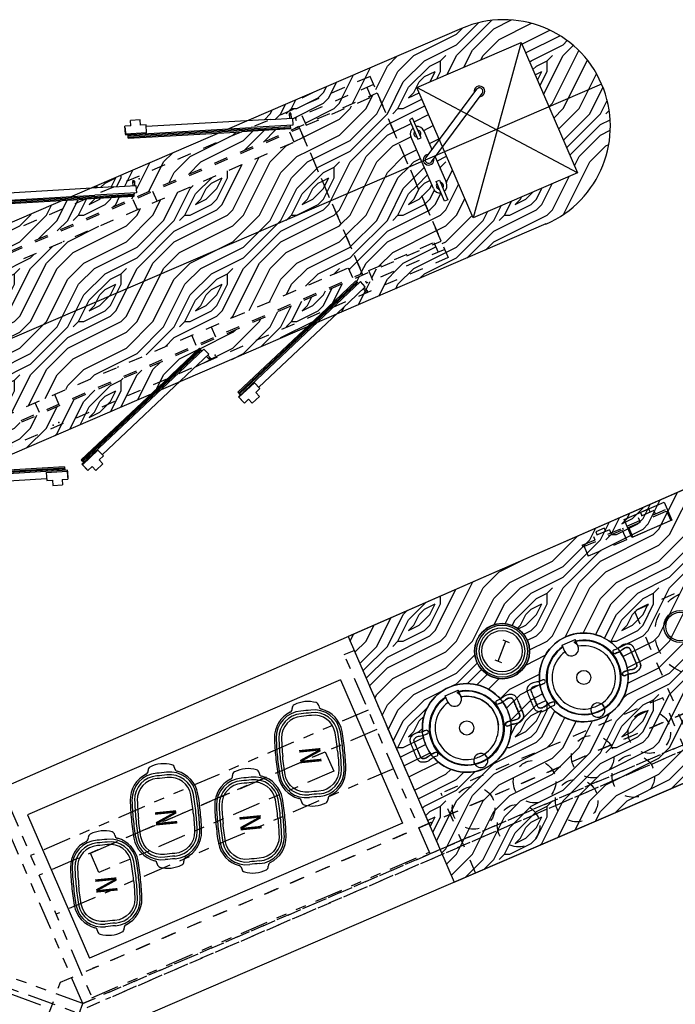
# Model space of a CAD drawing. Header units: inches. Extents: x -119 to 3951, y 0 to 4293.
# Tile 47 of 68: x 1090 to 1182, y 3265 to 3403. Entities that reach past the tile are written whole.
import ezdxf

# ---------------------------------------------------------------- set-up
doc = ezdxf.new("R2010")
doc.units = ezdxf.units.IN
doc.header["$LTSCALE"] = 48
doc.header["$MEASUREMENT"] = 0
doc.linetypes.add('A1-DASH', pattern=[0.2383, 0.0833, -0.031, 0.031, -0.031, 0.031, -0.031])
doc.linetypes.add('S-DASH', pattern=[0.082, 0.041, -0.041])
for name, color, linetype in [('200', 2, 'CONTINUOUS'), ('FS-BKD', 8, 'CONTINUOUS'), ('FS-DSH01', 1, 'S-DASH'), ('FS-DSHA1', 4, 'A1-DASH'), ('FS-EQCTR', 4, 'CONTINUOUS'), ('FS-EQPMT', 2, 'CONTINUOUS'), ('FS-POCHE', 8, 'CONTINUOUS')]:
    doc.layers.add(name, color=color, linetype=linetype)
doc.styles.add('PANS', font='MONOSIMP.SHX', dxfattribs={"height": 3})
pattern_1 = [(0, (3, 0.75), (15, 15), [0.75, -14.25]), (90, (9, 6), (-15, 15), [1.5, -13.5]), (45, (6, 4.5), (2e-15, 15), [1.0605, -3.1815, 1.0605, -2.121, 7.425, -6.364703]), (45, (2.25, 0), (2e-15, 15), [1.06065, -2.1213, 1.06065, -16.970603]), (45, (7.5, 1.5), (2e-15, 15), [1.06065, -20.152553]), (45, (9, 0.75), (2e-15, 15), [1.06065, -20.152553]), (45, (6.75, 2.25), (2e-15, 15), [1.06065, -20.152553]), (45, (6, 3), (2e-15, 15), [2.1213, -19.091903]), (45, (9.75, 14.25), (2e-15, 15), [2.1213, -19.091903]), (45, (4.5, 3.75), (2e-15, 15), [4.2426, -16.970603]), (45, (3.75, 4.5), (2e-15, 15), [4.2426, -16.970603]), (45, (13.5, 9), (2e-15, 15), [4.2426, -16.970603]), (45, (3, 6), (2e-15, 15), [3.18198, -18.031223]), (45, (0, 8.25), (2e-15, 15), [3.18198, -18.031223]), (45, (1.5, 6.75), (2e-15, 15), [3.18198, -18.031223]), (45, (11.25, 11.25), (2e-15, 15), [5.3033, -15.9099]), (45, (9.75, 12), (2e-15, 15), [5.3033, -15.9099]), (45, (11.25, 8.25), (2e-15, 15), [7.42462, -13.78858]), (26.56505, (4.5, 2.25), (15, 6e-09), [1.67705, -31.86397]), (26.56505, (7.5, 6.75), (15, 6e-09), [1.67705, -31.86397]), (26.56505, (6.75, 5.25), (15, 6e-09), [1.67705, -31.86397]), (26.56505, (3.75, 0.75), (15, 6e-09), [3.3541, -30.18692]), (26.56505, (6.75, 7.5), (15, 6e-09), [5.03115, -28.509867]), (26.56505, (5.25, 8.25), (15, 6e-09), [6.708204, -26.832816]), (26.56505, (3.75, 9), (15, 6e-09), [6.708204, -26.832816]), (26.56505, (1.5, 13.5), (15, 6e-09), [6.708204, -26.832816]), (26.56505, (1.5, 12), (15, 6e-09), [8.385255, -25.155765]), (26.56505, (2.25, 10.5), (15, 6e-09), [8.385255, -25.155765]), (63.43495, (7.5, 4.5), (8e-10, 15), [1.67705, -31.86397]), (63.43495, (5.25, 3), (8e-10, 15), [1.67705, -31.86397]), (63.43495, (3, 0.75), (8e-10, 15), [3.3541, -30.18692]), (63.43495, (7.5, 3), (8e-10, 15), [3.3541, -30.18692]), (63.43495, (1.5, 0), (8e-10, 15), [5.03115, -28.509867]), (63.43495, (0, 0), (8e-10, 15), [6.708204, -26.832816]), (63.43495, (13.5, 0.75), (8e-10, 15), [6.708204, -26.832816]), (63.43495, (8.25, 2.25), (8e-10, 15), [6.708204, -26.832816]), (63.43495, (11.25, 0.75), (8e-10, 15), [8.385255, -25.155765]), (63.43495, (9.75, 1.5), (8e-10, 15), [8.385255, -25.155765])]

# ---------------------------------------------------------------- blocks, each defined once
blk = doc.blocks.new('GTD094P')
at = {"layer": '200'}
for p, q in [((-0.79, 1.98), (-7.24, -0.38)), ((-6.75, -0.38), (-0.73, 1.82)), ((-6.28, -0.38), (-0.67, 1.67)), ((-0.26, 1.63), (-5.78, -0.38)), ((-0.61, 1.51), (-0.79, 1.98)), ((0.08, 0.69), (-0.26, 1.63)), ((-2.86, -0.38), (0.08, 0.69)), ((-0.12, -0.04), (-0.33, 0.54)), ((0.12, 0.04), (-0.1, 0.63)), ((-22.46, -6.45), (-5.78, -0.38)), ((-22.28, -5.85), (-7.24, -0.38)), ((-22.22, -6.01), (-6.75, -0.38)), ((-22.17, -6.16), (-6.28, -0.38)), ((-2.86, -0.38), (-19.3, -6.36)), ((-19.6, -5.54), (-22.42, -6.56)), ((-19.6, -5.54), (-19.22, -6.59)), ((-22.12, -7.39), (-22.46, -6.45)), ((-22.42, -6.56), (-22.03, -7.62)), ((-22.28, -5.85), (-22.11, -6.32)), ((-19.22, -6.59), (-19.98, -6.87)), ((-19.98, -6.87), (-19.72, -7.58)), ((-21.27, -7.34), (-22.03, -7.62)), ((-21.27, -7.34), (-21.01, -8.05)), ((-19.72, -7.58), (-21.01, -8.05))]:
    blk.add_line(p, q, dxfattribs=at)
blk.add_circle((0, 0), 0.125, dxfattribs=at)
blk.add_circle((0, 0), 0.125, dxfattribs=at)
blk.add_circle((0, 0), 0.125, dxfattribs=at)
blk = doc.blocks.new('f-3313')
at = {"layer": 'FS-EQPMT'}
for p, q in [((-6.25, -0.25), (-6.25, 0.25)), ((-6.25, 0.25), (-3.25, 0.25)), ((-4, 1), (4, 1)), ((-3.25, 0.25), (-3.25, -0.25)), ((6.43, -10.14), (0.43, 0.25)), ((6.25, 0.25), (3.25, 0.25)), ((3.25, 0.25), (3.25, -0.25)), ((6.25, -0.25), (6.25, 0.25)), ((-3.25, -0.25), (-6.25, -0.25)), ((0, -1), (-4, -1)), ((-0.43, -0.25), (5.57, -10.64)), ((4, -1), (1.15, -1)), ((3.25, -0.25), (6.25, -0.25))]:
    blk.add_line(p, q, dxfattribs=at)
for centre, radius, start, end in [((-4, 0), 1, 90, 165.5225), ((-4, 0), 0.5, 30, 150), ((0, 0), 0.75, 341.8103, 258.1897), ((0, 0), 0.5, 30, 210), ((4, 0), 0.5, 30, 150), ((4, 0), 1, 14.4775, 90), ((-4, 0), 1, 194.4775, 270), ((-4, 0), 0.5, 210, 330), ((4, 0), 0.5, 210, 330), ((4, 0), 1, 270, 345.5225), ((6, -10.39), 0.75, 161.8103, 78.1897), ((6, -10.39), 0.5, 210, 30)]:
    blk.add_arc(centre, radius, start, end, dxfattribs=at)
blk = doc.blocks.new('sk-1620')
at = {"layer": 'FS-EQCTR'}
for p, q in [((-8, -20), (8, 0)), ((-8, 0), (8, -20)), ((-8, -20), (-8, 0)), ((-8, 0), (8, 0)), ((8, 0), (8, -20)), ((8, -20), (-8, -20))]:
    blk.add_line(p, q, dxfattribs=at)
blk = doc.blocks.new('pan-ip')
at = {"layer": 'FS-BKD'}
for radius in [3.25, 2.88]:
    blk.add_circle((0, 0), radius, dxfattribs=at)
at = {"layer": 'FS-EQPMT'}
for p, q in [((-0.5, 1.5), (0.5, 1.5)), ((0, 1.5), (0, -1.5)), ((-0.5, -1.5), (0.5, -1.5))]:
    blk.add_line(p, q, dxfattribs=at)
for radius in [3.88, 3.62]:
    blk.add_circle((0, 0), radius, dxfattribs=at)
blk = doc.blocks.new('BC3000HLET')
at = {"layer": 'FS-BKD'}
for start, end in [(12.9323, 169.7226), (190.2774, 347.0677)]:
    blk.add_arc((0, 0), 4.46, start, end, dxfattribs=at)
at = {"layer": 'FS-EQPMT'}
for p, q in [((4.4, 1), (5.37, 1)), ((5.37, 1), (5.37, -1)), ((4.4, -1), (5.37, -1))]:
    blk.add_line(p, q, dxfattribs=at)
blk.add_circle((0, 0), 1, dxfattribs=at)
for centre, radius, start, end in [((0, 0), 6.25, 108.2388, 250.9003), ((0, 0), 6.25, 76.8278, 103.1722), ((0, 0), 6.25, 287.3835, 71.7612), ((0, 0), 5.25, 10.9608, 349.0392), ((0, 0), 5.18, 11.1204, 348.8796), ((-1.7, 5.44), 0.268, 178.1849, 358.1849), ((1.7, 5.44), 0.268, 181.8151, 1.8151), ((-5, 0), 1, 260.7692, 99.2308), ((4.4, 0), 1, 89.8649, 270.1351), ((-1.78, -5.44), 0.268, 1.8151, 181.8151), ((1.61, -5.44), 0.268, 358.1849, 178.1849), ((0, 0), 6.25, 255.9937, 282.3414)]:
    blk.add_arc(centre, radius, start, end, dxfattribs=at)
for points, knots in [([(-1.96, 5.45), (-1.96, 5.69), (-1.95, 5.92), (-1.98, 6.02), (-2.01, 6.23), (-2.09, 6.58), (-2.12, 6.71), (-2.14, 6.92), (-2.14, 7), (-2.13, 7.15), (-2.12, 7.22), (-2.09, 7.37), (-2.06, 7.44), (-2.01, 7.58), (-1.97, 7.65), (-1.89, 7.79), (-1.84, 7.85), (-1.74, 7.94), (-1.7, 7.97), (-1.62, 8.02), (-1.58, 8.04), (-1.45, 8.09), (-1.37, 8.1), (-1.22, 8.12), (-1.16, 8.12), (-0.95, 8.13), (-0.83, 8.13), (-0.47, 8.13), (-0.23, 8.13), (0, 8.13)], [0, 0, 0, 0, 0.503665, 0.503665, 1.007331, 1.007331, 1.259163, 1.259163, 1.38508, 1.38508, 1.510996, 1.510996, 1.636912, 1.636912, 1.762829, 1.762829, 1.888745, 1.888745, 1.951703, 1.951703, 2.014661, 2.014661, 2.140578, 2.140578, 2.266494, 2.266494, 2.518327, 2.518327, 3.021992, 3.021992, 3.021992, 3.021992]), ([(-1.43, 5.44), (-1.42, 5.68), (-1.41, 5.93), (-1.44, 5.96), (-1.45, 6.08), (-1.49, 6.34), (-1.52, 6.46), (-1.57, 6.7), (-1.59, 6.81), (-1.61, 7), (-1.6, 7.08), (-1.56, 7.26), (-1.52, 7.37), (-1.45, 7.47), (-1.43, 7.5), (-1.39, 7.54), (-1.37, 7.55), (-1.32, 7.57), (-1.28, 7.57), (-1.19, 7.59), (-1.13, 7.59), (-0.95, 7.59), (-0.83, 7.6), (-0.47, 7.6), (-0.24, 7.6), (0, 7.59)], [0, 0, 0, 0, 0.503665, 0.503665, 0.755498, 0.755498, 1.007331, 1.007331, 1.259163, 1.259163, 1.510996, 1.510996, 1.762829, 1.762829, 1.888745, 1.888745, 2.014661, 2.014661, 2.140578, 2.140578, 2.266494, 2.266494, 2.518327, 2.518327, 3.021992, 3.021992, 3.021992, 3.021992]), ([(1.96, 5.45), (1.96, 5.69), (1.95, 5.92), (1.98, 6.02), (2.01, 6.23), (2.09, 6.58), (2.12, 6.71), (2.14, 6.92), (2.14, 7), (2.13, 7.15), (2.12, 7.22), (2.09, 7.37), (2.06, 7.44), (2.01, 7.58), (1.97, 7.65), (1.89, 7.79), (1.84, 7.85), (1.74, 7.94), (1.7, 7.97), (1.62, 8.02), (1.58, 8.04), (1.45, 8.09), (1.37, 8.1), (1.22, 8.12), (1.16, 8.12), (0.95, 8.13), (0.83, 8.13), (0.47, 8.13), (0.23, 8.13), (0, 8.13)], [0, 0, 0, 0, 0.503665, 0.503665, 1.007331, 1.007331, 1.259163, 1.259163, 1.38508, 1.38508, 1.510996, 1.510996, 1.636912, 1.636912, 1.762829, 1.762829, 1.888745, 1.888745, 1.951703, 1.951703, 2.014661, 2.014661, 2.140578, 2.140578, 2.266494, 2.266494, 2.518327, 2.518327, 3.021992, 3.021992, 3.021992, 3.021992]), ([(1.43, 5.44), (1.42, 5.68), (1.41, 5.93), (1.44, 5.96), (1.45, 6.08), (1.49, 6.34), (1.52, 6.46), (1.57, 6.7), (1.59, 6.81), (1.61, 7), (1.6, 7.08), (1.56, 7.26), (1.52, 7.37), (1.45, 7.47), (1.43, 7.5), (1.39, 7.54), (1.37, 7.55), (1.32, 7.57), (1.28, 7.57), (1.19, 7.59), (1.13, 7.59), (0.95, 7.59), (0.83, 7.6), (0.47, 7.6), (0.24, 7.6), (0, 7.59)], [0, 0, 0, 0, 0.503665, 0.503665, 0.755498, 0.755498, 1.007331, 1.007331, 1.259163, 1.259163, 1.510996, 1.510996, 1.762829, 1.762829, 1.888745, 1.888745, 2.014661, 2.014661, 2.140578, 2.140578, 2.266494, 2.266494, 2.518327, 2.518327, 3.021992, 3.021992, 3.021992, 3.021992]), ([(-2.05, -5.45), (-2.04, -5.69), (-2.04, -5.92), (-2.07, -5.99), (-2.1, -6.21), (-2.18, -6.56), (-2.21, -6.69), (-2.23, -6.9), (-2.23, -6.98), (-2.22, -7.13), (-2.21, -7.2), (-2.18, -7.34), (-2.15, -7.42), (-2.1, -7.55), (-2.06, -7.62), (-1.98, -7.76), (-1.92, -7.83), (-1.83, -7.92), (-1.79, -7.95), (-1.71, -8), (-1.67, -8.02), (-1.54, -8.07), (-1.46, -8.08), (-1.31, -8.1), (-1.24, -8.1), (-1.04, -8.11), (-0.92, -8.11), (-0.56, -8.11), (-0.32, -8.11), (-0.08, -8.1)], [0, 0, 0, 0, 0.503665, 0.503665, 1.007331, 1.007331, 1.259163, 1.259163, 1.38508, 1.38508, 1.510996, 1.510996, 1.636912, 1.636912, 1.762829, 1.762829, 1.888745, 1.888745, 1.951703, 1.951703, 2.014661, 2.014661, 2.140578, 2.140578, 2.266494, 2.266494, 2.518327, 2.518327, 3.021992, 3.021992, 3.021992, 3.021992]), ([(-1.52, -5.44), (-1.51, -5.68), (-1.5, -5.93), (-1.53, -5.93), (-1.54, -6.06), (-1.58, -6.31), (-1.61, -6.44), (-1.66, -6.68), (-1.68, -6.78), (-1.7, -6.97), (-1.69, -7.06), (-1.65, -7.24), (-1.61, -7.34), (-1.54, -7.44), (-1.52, -7.48), (-1.48, -7.51), (-1.46, -7.52), (-1.41, -7.54), (-1.37, -7.55), (-1.28, -7.56), (-1.22, -7.57), (-1.04, -7.57), (-0.92, -7.57), (-0.56, -7.58), (-0.33, -7.57), (-0.09, -7.57)], [0, 0, 0, 0, 0.503665, 0.503665, 0.755498, 0.755498, 1.007331, 1.007331, 1.259163, 1.259163, 1.510996, 1.510996, 1.762829, 1.762829, 1.888745, 1.888745, 2.014661, 2.014661, 2.140578, 2.140578, 2.266494, 2.266494, 2.518327, 2.518327, 3.021992, 3.021992, 3.021992, 3.021992]), ([(1.87, -5.45), (1.87, -5.69), (1.86, -5.92), (1.89, -5.99), (1.92, -6.21), (2, -6.56), (2.03, -6.69), (2.05, -6.9), (2.05, -6.98), (2.04, -7.13), (2.03, -7.2), (2, -7.34), (1.97, -7.42), (1.92, -7.55), (1.89, -7.62), (1.8, -7.76), (1.75, -7.83), (1.65, -7.92), (1.61, -7.95), (1.53, -8), (1.49, -8.02), (1.36, -8.07), (1.28, -8.08), (1.13, -8.1), (1.07, -8.1), (0.86, -8.11), (0.75, -8.11), (0.38, -8.11), (0.14, -8.11), (-0.09, -8.1)], [0, 0, 0, 0, 0.503665, 0.503665, 1.007331, 1.007331, 1.259163, 1.259163, 1.38508, 1.38508, 1.510996, 1.510996, 1.636912, 1.636912, 1.762829, 1.762829, 1.888745, 1.888745, 1.951703, 1.951703, 2.014661, 2.014661, 2.140578, 2.140578, 2.266494, 2.266494, 2.518327, 2.518327, 3.021992, 3.021992, 3.021992, 3.021992]), ([(1.34, -5.44), (1.33, -5.68), (1.32, -5.93), (1.35, -5.93), (1.36, -6.06), (1.4, -6.31), (1.43, -6.44), (1.48, -6.68), (1.51, -6.78), (1.52, -6.97), (1.52, -7.06), (1.47, -7.24), (1.43, -7.34), (1.37, -7.44), (1.34, -7.48), (1.3, -7.51), (1.28, -7.52), (1.23, -7.54), (1.19, -7.55), (1.1, -7.56), (1.04, -7.57), (0.86, -7.57), (0.74, -7.57), (0.38, -7.58), (0.15, -7.57), (-0.08, -7.57)], [0, 0, 0, 0, 0.503665, 0.503665, 0.755498, 0.755498, 1.007331, 1.007331, 1.259163, 1.259163, 1.510996, 1.510996, 1.762829, 1.762829, 1.888745, 1.888745, 2.014661, 2.014661, 2.140578, 2.140578, 2.266494, 2.266494, 2.518327, 2.518327, 3.021992, 3.021992, 3.021992, 3.021992])]:
    blk.add_open_spline(points, degree=3, knots=knots, dxfattribs=at)
blk = doc.blocks.new('GTB010P')
at = {"layer": 'FS-DSH01'}
for p, q in [((84, 0), (0, 0)), ((0, 0), (0, -25.25)), ((12, 0), (12, -24)), ((84, -25.25), (84, 0)), ((82.5, -21), (13.5, -21)), ((13.5, -21), (13.5, -22.5)), ((34.5, -21), (34.5, -22.5)), ((37.5, -21), (37.5, -22.5)), ((48.75, -21), (48.9476, -21)), ((58.5, -22.5), (58.5, -21)), ((61.5, -22.5), (61.5, -21)), ((82.5, -22.5), (82.5, -21)), ((11, -22.5), (1, -22.5)), ((1, -22.5), (1, -24)), ((11, -24), (11, -22.5)), ((84, -22.5), (12, -22.5)), ((0, -24), (12, -24)), ((0, -25.25), (84, -25.25))]:
    blk.add_line(p, q, dxfattribs=at)
for p in [(12.4375, -24.875), (35.5625, -24.875), (36.4375, -24.875), (59.5625, -24.875), (59.5625, -24.875), (60.4375, -24.875), (83.5625, -24.875)]:
    blk.add_point(p, dxfattribs=at)
blk = doc.blocks.new('pan-np')
at = {"layer": 'FS-BKD'}
for points in [[(-0.01, 8.5, 0.022178), (-5.25, 8.33, 0.400242), (-11.48, 1.41, -0.01442), (-11.48, -1.41, 0.400242), (-5.25, -8.33, 0.022178), (-0.01, -8.5, 0.022178)], [(-0.02, 7.75, 0.022178), (-5.19, 7.58, 0.400242), (-10.73, 1.43, -0.01442), (-10.73, -1.43, 0.400242), (-5.19, -7.58, 0.022178), (-0.02, -7.75, 0.022178)], [(0.02, 7.75, -0.022178), (5.19, 7.58, -0.400242), (10.73, 1.43, 0.01442), (10.73, -1.43, -0.400242), (5.19, -7.58, -0.022178), (0.02, -7.75, -0.022178)]]:
    blk.add_lwpolyline(points, format="xyb", dxfattribs=at)
for centre, radius, start, end in [((0.72, -50.53), 59.04, 85.6012, 90.6831), ((4.73, 1.6), 6.75, 358.3477, 85.6012), ((60.21, 0), 48.75, 178.3477, 181.6523), ((4.73, -1.6), 6.75, 274.3988, 1.6523), ((0.72, 50.53), 59.04, 269.3169, 274.3988)]:
    blk.add_arc(centre, radius, start, end, dxfattribs=at)
at = {"layer": 'FS-EQPMT'}
for p, q in [((-13.23, 3.75), (-13.16, 3.75)), ((13.23, 3.75), (13.16, 3.75)), ((-13.16, -3.75), (-13.23, -3.75)), ((13.16, -3.75), (13.23, -3.75))]:
    blk.add_line(p, q, dxfattribs=at)
blk.add_lwpolyline([(-0.01, 9.25, 0.022178), (-5.3, 9.08, 0.400242), (-12.23, 1.38, -0.01442), (-12.23, -1.38, 0.400242), (-5.3, -9.08, 0.022178), (-0.01, -9.25, 0.022178)], format="xyb", dxfattribs=at)
for centre, radius, start, end in [((-4.73, 1.6), 8, 94.3988, 159.5145), ((-0.72, -50.53), 60.29, 89.3169, 94.3988), ((0.72, -50.53), 60.29, 85.6012, 90.6831), ((0.72, -50.53), 59.79, 85.6012, 90.6831), ((4.73, 1.6), 7.5, 358.3477, 85.6012), ((4.73, 1.6), 8, 20.4855, 85.6012), ((-6.21, 0), 8.54, 158.6145, 201.3855), ((-13.23, 2.75), 1, 90, 158.6145), ((-13.16, 4.75), 1, 270, 339.5145), ((13.16, 4.75), 1, 200.4855, 270), ((13.23, 2.75), 1, 21.3855, 90), ((6.21, 0), 8.54, 338.6145, 21.3855), ((60.21, 0), 48, 178.3477, 181.6523), ((4.73, -1.6), 7.5, 274.3988, 1.6523), ((-13.23, -2.75), 1, 201.3855, 270), ((-13.16, -4.75), 1, 20.4855, 90), ((-4.73, -1.6), 8, 200.4855, 265.6012), ((4.73, -1.6), 8, 274.3988, 339.5145), ((13.16, -4.75), 1, 90, 159.5145), ((13.23, -2.75), 1, 270, 338.6145), ((-0.72, 50.53), 60.29, 265.6012, 270.6831), ((0.72, 50.53), 60.29, 269.3169, 274.3988), ((0.72, 50.53), 59.79, 269.3169, 274.3988)]:
    blk.add_arc(centre, radius, start, end, dxfattribs=at)
at = {"layer": 'FS-EQPMT', "style": 'PANS'}
blk.add_text('N', height=6, dxfattribs=at).set_placement((-2, -3))

msp = doc.modelspace()

# ---------------------------------------------------------------- hatches: boundary and pattern name
at = {"layer": 'FS-POCHE'}
h = msp.add_hatch(dxfattribs=at)
h.set_pattern_fill('WOODFACE', color=256, scale=15, style=0, pattern_type=2)
h.set_pattern_definition(pattern_1)
h.paths.add_polyline_path([(1062.95, 3359.7), (1061.95, 3362.03), (1064.97, 3363.33), (1067.32, 3365.55), (1056.57, 3360.91), (1062.51, 3347.14), (1067.45, 3349.27)])
h.paths.add_polyline_path([(1098.97, 3378), (1095.74, 3377.81), (1071.35, 3367.29), (1069, 3365.07)], flags=17)
h.paths.add_polyline_path([(1121.01, 3387.5), (1117.78, 3387.31), (1099.77, 3379.55), (1103, 3379.73)], flags=17)
h.paths.add_polyline_path([(1139.08, 3395.3), (1144.58, 3382.54), (1146.35, 3383.3), (1144.82, 3386.83, -0.341999), (1145.13, 3388.02), (1144.62, 3389.2), (1145.08, 3389.39), (1145.59, 3388.22, -0.341999), (1146.66, 3387.62), (1147.79, 3385.01), (1148.82, 3386.4), (1145.66, 3393.73), (1160.35, 3400.06), (1164.25, 3391.02), (1171.68, 3394.22, 0.414214), (1151.97, 3402.06), (1121.81, 3389.05), (1125.03, 3389.24)])
h.paths.add_polyline_path([(1163.85, 3374.51, 0.414214), (1171.68, 3394.22), (1164.25, 3391.02), (1168.27, 3381.7), (1153.58, 3375.36), (1149.56, 3384.68), (1148.42, 3384.19), (1148.24, 3383.95), (1149.83, 3380.28, -0.341999), (1149.52, 3379.09), (1150.03, 3377.92), (1149.57, 3377.72), (1149.06, 3378.89, -0.341999), (1147.99, 3379.49), (1146.35, 3383.3), (1144.58, 3382.54), (1150.08, 3369.78), (1136.57, 3363.95), (1136.12, 3363.53), (1134.22, 3361.73)])
h.paths.add_polyline_path([(1144.58, 3382.54), (1133.56, 3377.78), (1138.06, 3367.36), (1138.98, 3367.75), (1138.89, 3367.95), (1148.08, 3371.91), (1148.16, 3371.71), (1149.08, 3372.11)])
h.paths.add_polyline_path([(1140.08, 3392.96), (1139.16, 3392.57), (1139.25, 3392.37), (1130.07, 3388.41), (1129.98, 3388.61), (1129.06, 3388.21), (1133.56, 3377.78), (1144.58, 3382.54)])
h.paths.add_polyline_path([(1129.15, 3388.02), (1127.77, 3387.42), (1128.36, 3386.05), (1065.01, 3358.72), (1064.41, 3360.1), (1063.03, 3359.5), (1067.45, 3349.27), (1133.56, 3377.78)])
h.paths.add_polyline_path([(1136, 3368.33), (1136.6, 3366.96), (1137.97, 3367.55), (1133.56, 3377.78), (1067.45, 3349.27), (1071.86, 3339.04), (1073.24, 3339.63), (1072.64, 3341.01)])
h.paths.add_polyline_path([(1130.19, 3360), (1132.09, 3361.79), (1132.54, 3362.21), (1114.53, 3354.45), (1114.08, 3354.02), (1112.18, 3352.23)], flags=17)
h.paths.add_polyline_path([(1108.15, 3350.49), (1110.06, 3352.29), (1110.5, 3352.71), (1079.47, 3339.32), (1080.09, 3339.36), (1082.7, 3339.51)], flags=17)
h.paths.add_polyline_path([(1067.45, 3349.27), (1062.51, 3347.14), (1068.45, 3333.37), (1078.67, 3337.78), (1076.06, 3337.62), (1075.44, 3337.59), (1072.95, 3336.51)])
h.paths.add_polyline_path([(1110.5, 3352.71), (1115.06, 3357), (1115.4, 3356.64), (1115.67, 3356.9), (1116.36, 3356.17), (1116.22, 3356.04), (1116.65, 3355.58, -0.191349), (1116.68, 3355.5, -0.67877), (1116.47, 3355.41), (1116.04, 3355.87), (1114.53, 3354.45), (1132.54, 3362.21), (1137.09, 3366.51), (1137.44, 3366.14), (1137.71, 3366.4), (1138.4, 3365.67), (1138.26, 3365.54), (1138.69, 3365.09, -0.191349), (1138.72, 3365, -0.67877), (1138.51, 3364.92), (1138.08, 3365.37), (1136.57, 3363.95), (1150.08, 3369.78), (1149.59, 3370.93), (1138.57, 3366.17), (1138.06, 3367.36), (1071.95, 3338.84), (1072.95, 3336.51), (1075.44, 3337.59), (1073.38, 3337.47), (1073.41, 3336.84, -1), (1073.16, 3336.83), (1073.13, 3337.45), (1072.94, 3337.44), (1072.88, 3338.44), (1073.26, 3338.46), (1073.23, 3338.96), (1079.47, 3339.32)])
h.paths.add_polyline_path([(1129.06, 3388.21), (1128.55, 3389.4), (1139.57, 3394.15), (1139.08, 3395.3), (1125.03, 3389.24), (1127.72, 3389.39), (1127.68, 3390.02, -1), (1127.93, 3390.03), (1127.97, 3389.41), (1128.15, 3389.42), (1128.21, 3388.42), (1127.84, 3388.4), (1127.87, 3387.9), (1121.01, 3387.5), (1103, 3379.73), (1105.68, 3379.89), (1105.64, 3380.51, -1), (1105.89, 3380.53), (1105.93, 3379.9), (1106.12, 3379.91), (1106.17, 3378.92), (1105.8, 3378.89), (1105.83, 3378.4), (1098.97, 3378), (1069, 3365.07), (1064, 3360.35), (1063.66, 3360.72), (1063.38, 3360.46), (1062.7, 3361.19), (1062.83, 3361.32), (1062.4, 3361.77, -0.191349), (1062.37, 3361.86, -0.67877), (1062.59, 3361.94), (1063.02, 3361.49), (1064.97, 3363.33), (1061.95, 3362.03), (1062.95, 3359.7)])
h.paths.add_polyline_path([(1139.16, 3392.57), (1138.65, 3393.75), (1129.47, 3389.79), (1129.98, 3388.61)], flags=17)
h.paths.add_polyline_path([(1148.67, 3370.53), (1148.16, 3371.71), (1138.98, 3367.75), (1139.49, 3366.57)], flags=17)
h = msp.add_hatch(dxfattribs=at)
h.set_pattern_fill('WOODFACE', color=256, scale=15, style=0, pattern_type=2)
h.set_pattern_definition(pattern_1)
h.paths.add_polyline_path([(1135.99, 3316.39), (1150.91, 3281.81), (1203.53, 3304.5), (1188.3, 3339.29)])
edge = h.paths.add_edge_path(flags=0)
edge.add_arc((1152.69, 3303.53), 6.25, 180, 360)
edge.add_arc((1152.69, 3303.53), 6.25, 0, 180)
edge = h.paths.add_edge_path(flags=0)
edge.add_arc((1157.66, 3314.34), 3.88, 180, 360)
edge.add_arc((1157.66, 3314.34), 3.88, 0, 180)
edge = h.paths.add_edge_path(flags=0)
edge.add_arc((1169.17, 3310.64), 6.25, 180, 360)
edge.add_arc((1169.17, 3310.64), 6.25, 0, 180)

# ---------------------------------------------------------------- linework, layer by layer
at = {"layer": 'FS-DSH01'}
for p, q in [((1095.47, 3267.7), (1259.01, 3338.23)), ((1098.63, 3264.71), (1260.6, 3334.56)), ((1175.24, 3331.96), (1180.89, 3334.39)), ((1175.33, 3331.73), (1180.99, 3334.16)), ((1179.05, 3334.14), (1176.83, 3333.19)), ((1178.34, 3334.38), (1177.14, 3333.87)), ((1178.53, 3333.92), (1178.34, 3334.38)), ((1179.05, 3334.14), (1179.24, 3333.68)), ((1180.84, 3334.1), (1181.44, 3332.73)), ((1180.89, 3334.39), (1180.99, 3334.16)), ((1099.23, 3264.15), (1260.9, 3333.87)), ((1181.44, 3332.73), (1176.07, 3330.41)), ((1176.83, 3333.19), (1177.02, 3332.73)), ((1177.14, 3333.87), (1177.34, 3333.41)), ((1168.96, 3329.25), (1174.62, 3331.69)), ((1169.06, 3329.02), (1174.71, 3331.46)), ((1172.77, 3331.44), (1170.55, 3330.48)), ((1172.06, 3331.68), (1170.87, 3331.16)), ((1172.26, 3331.22), (1172.06, 3331.68)), ((1172.77, 3331.44), (1172.97, 3330.98)), ((1174.57, 3331.4), (1175.17, 3330.02)), ((1174.62, 3331.69), (1174.71, 3331.46)), ((1175.24, 3331.96), (1175.33, 3331.73)), ((1175.48, 3331.79), (1176.07, 3330.41)), ((1175.17, 3330.02), (1169.8, 3327.71)), ((1170.55, 3330.48), (1170.75, 3330.02)), ((1170.87, 3331.16), (1171.06, 3330.7)), ((1168.96, 3329.25), (1169.06, 3329.02)), ((1169.21, 3329.08), (1169.8, 3327.71)), ((1189.14, 3325.52), (1176.29, 3319.98)), ((1176.29, 3319.98), (1186.19, 3297.02)), ((1194.62, 3310.46), (1099.95, 3269.63)), ((1180.29, 3307.78), (1149.09, 3294.32)), ((1185.12, 3296.56), (1180.29, 3307.78)), ((1196.51, 3306.1), (1101.83, 3265.27)), ((1189.18, 3303.76), (1101.53, 3265.96)), ((1153.93, 3283.11), (1149.09, 3294.32)), ((1151.95, 3287.7), (1144.92, 3284.67)), ((1072.28, 3203.98), (1095.47, 3267.7)), ((1076.04, 3202.62), (1098.63, 3264.71))]:
    msp.add_line(p, q, dxfattribs=at)
for centre, radius in [((1185.21, 3316.97), 6), ((1178.4, 3302.94), 3), ((1170.42, 3299.5), 3), ((1176.15, 3296.74), 3), ((1162.24, 3295.97), 3), ((1153.66, 3292.27), 3), ((1168.17, 3293.3), 3), ((1159.99, 3289.77), 3)]:
    msp.add_circle(centre, radius, dxfattribs=at)
at = {"layer": 'FS-DSHA1'}
for p, q in [((1138.82, 3306.05), (1091.28, 3285.55)), ((1140.01, 3303.29), (1092.47, 3282.79)), ((1142.38, 3297.78), (1094.85, 3277.28)), ((1099.91, 3265.53), (1147.45, 3286.03))]:
    msp.add_line(p, q, dxfattribs=at)
for points in [[(1147.55, 3285.8), (1135.45, 3313.85), (1136.83, 3314.45), (1148.93, 3286.4)], [(1132.77, 3300.17), (1133.96, 3297.42), (1100.9, 3283.16), (1099.71, 3285.91)], [(1098.63, 3264.71), (1086.54, 3292.76), (1087.92, 3293.35), (1100.01, 3265.3)], [(1098.63, 3264.71), (1069.93, 3275.15), (1069.42, 3273.74), (1098.12, 3263.3)]]:
    msp.add_lwpolyline(points, close=True, dxfattribs=at)
at = {"layer": 'FS-EQCTR'}
for p, q in [((1151.97, 3402.06), (1055.19, 3360.32)), ((1163.85, 3374.51), (1040.49, 3321.31)), ((1229.27, 3357.23), (1072.16, 3288.45)), ((1266.8, 3331.79), (1102.6, 3260.97))]:
    msp.add_line(p, q, dxfattribs=at)
msp.add_arc((1157.91, 3388.28), 15, 293.3301, 113.3301, dxfattribs=at)
at = {"layer": 'FS-EQPMT'}
for p, q in [((1134.92, 3310.31), (1090.85, 3291.3)), ((1134.92, 3310.31), (1143.64, 3290.11)), ((1090.85, 3291.3), (1099.56, 3271.1)), ((1143.64, 3290.11), (1099.56, 3271.1)), ((1092.7, 3264.5), (1072.02, 3272.02))]:
    msp.add_line(p, q, dxfattribs=at)
for radius in [2.25, 2]:
    msp.add_circle((1182.71, 3317.82), radius, dxfattribs=at)
at = {"layer": 'FS-POCHE'}
msp.add_line((1171.68, 3394.22), (486.97, 3098.91), dxfattribs=at)
for points in [[(1135.99, 3316.39), (1150.91, 3281.81), (1203.53, 3304.5), (1188.3, 3339.29)], [(1174.84, 3332.87), (1180.49, 3335.31), (1181.58, 3332.79), (1175.93, 3330.35), (1174.84, 3332.87)]]:
    msp.add_lwpolyline(points, close=True, dxfattribs=at)
for points in [[(1153.79, 3314.34, -1), (1161.54, 3314.34, -1), (1153.79, 3314.34, -1)], [(1166.21, 3314.97), (1166.12, 3315.18), (1167.95, 3315.97), (1168.04, 3315.76, -10.422724), (1166.21, 3314.97)], [(1174.76, 3311.4, 1.000008), (1174.99, 3310.91, -1.000013), (1174.76, 3311.4, 1.000008)], [(1149.73, 3307.87), (1149.65, 3308.07), (1151.48, 3308.86), (1151.57, 3308.66, -10.422724), (1149.73, 3307.87)], [(1171.64, 3306.92, -0.089929), (1170.17, 3306.29, 2.015969), (1171.64, 3306.92, -0.089929)], [(1158.28, 3304.29, 1.000008), (1158.51, 3303.81, -1.000013), (1158.28, 3304.29, 1.000008)], [(1155.16, 3299.81, -0.089929), (1153.7, 3299.18, 2.015969), (1155.16, 3299.81, -0.089929)]]:
    msp.add_lwpolyline(points, format="xyb", close=True, dxfattribs=at)
for points in [[(1174.31, 3311.25, 0.460879), (1167.76, 3315.62)], [(1167.76, 3315.62, -0.221238), (1168.36, 3315.03)], [(1146.47, 3302.98, -0.728398), (1157.42, 3307.61)], [(1163.55, 3309.78, 0.060514), (1163.61, 3309.8)], [(1157.83, 3304.14, 0.460879), (1151.28, 3308.51)], [(1151.28, 3308.51, -0.221238), (1151.89, 3307.92)], [(1151.89, 3307.92, -0.442442), (1157.14, 3303.91)], [(1158.92, 3303.99, -0.71742), (1148.02, 3299.38)], [(1147.07, 3302.67, 0.060514), (1147.13, 3302.69)]]:
    msp.add_lwpolyline(points, format="xyb", dxfattribs=at)
for centre in [(1169.17, 3310.64), (1152.69, 3303.53)]:
    msp.add_circle(centre, 6.25, dxfattribs=at)
for points, knots in [([(1176.15, 3313.56), (1176.06, 3313.77), (1175.97, 3313.99), (1175.83, 3314.31), (1175.78, 3314.43), (1175.7, 3314.59), (1175.68, 3314.64), (1175.63, 3314.72), (1175.61, 3314.75), (1175.57, 3314.8), (1175.55, 3314.8), (1175.5, 3314.83), (1175.46, 3314.84), (1175.34, 3314.86), (1175.23, 3314.85), (1175.05, 3314.82), (1174.97, 3314.8), (1174.8, 3314.71), (1174.71, 3314.64), (1174.52, 3314.5), (1174.41, 3314.42), (1174.19, 3314.29), (1174.08, 3314.22), (1174.08, 3314.2), (1173.85, 3314.11), (1173.63, 3314.02)], [0, 0, 0, 0, 0.503665, 0.503665, 0.755498, 0.755498, 0.881414, 0.881414, 1.007331, 1.007331, 1.133247, 1.133247, 1.259163, 1.259163, 1.510996, 1.510996, 1.762829, 1.762829, 2.014661, 2.014661, 2.266494, 2.266494, 2.518327, 2.518327, 3.021992, 3.021992, 3.021992, 3.021992]), ([(1173.9, 3314.72), (1173.92, 3314.75), (1174.1, 3314.86), (1174.4, 3315.07), (1174.5, 3315.15), (1174.69, 3315.26), (1174.76, 3315.29), (1174.9, 3315.34), (1174.97, 3315.35), (1175.12, 3315.38), (1175.19, 3315.39), (1175.34, 3315.39), (1175.42, 3315.39), (1175.58, 3315.36), (1175.67, 3315.34), (1175.79, 3315.29), (1175.83, 3315.26), (1175.9, 3315.21), (1175.94, 3315.18), (1176.03, 3315.08), (1176.08, 3315.02), (1176.15, 3314.89), (1176.18, 3314.82), (1176.27, 3314.64), (1176.32, 3314.53), (1176.47, 3314.2), (1176.55, 3313.98), (1176.64, 3313.76)], [0.509025, 0.509025, 0.509025, 0.509025, 1.007331, 1.007331, 1.259163, 1.259163, 1.38508, 1.38508, 1.510996, 1.510996, 1.636912, 1.636912, 1.762829, 1.762829, 1.888745, 1.888745, 1.951703, 1.951703, 2.014661, 2.014661, 2.140578, 2.140578, 2.266494, 2.266494, 2.518327, 2.518327, 3.018709, 3.018709, 3.018709, 3.018709]), ([(1176.15, 3313.55), (1176.25, 3313.33), (1176.35, 3313.12), (1176.48, 3312.79), (1176.53, 3312.68), (1176.6, 3312.51), (1176.62, 3312.46), (1176.64, 3312.37), (1176.65, 3312.33), (1176.65, 3312.27), (1176.65, 3312.26), (1176.63, 3312.2), (1176.61, 3312.17), (1176.55, 3312.07), (1176.47, 3311.99), (1176.32, 3311.88), (1176.24, 3311.84), (1176.06, 3311.78), (1175.96, 3311.76), (1175.72, 3311.71), (1175.59, 3311.69), (1175.34, 3311.62), (1175.22, 3311.59), (1175.2, 3311.6), (1174.98, 3311.5), (1174.76, 3311.4)], [0, 0, 0, 0, 0.503665, 0.503665, 0.755498, 0.755498, 0.881414, 0.881414, 1.007331, 1.007331, 1.133247, 1.133247, 1.259163, 1.259163, 1.510996, 1.510996, 1.762829, 1.762829, 2.014661, 2.014661, 2.266494, 2.266494, 2.518327, 2.518327, 3.021992, 3.021992, 3.021992, 3.021992]), ([(1176.64, 3313.76), (1176.74, 3313.55), (1176.84, 3313.34), (1176.98, 3313), (1177.02, 3312.89), (1177.1, 3312.7), (1177.12, 3312.64), (1177.17, 3312.49), (1177.18, 3312.41), (1177.19, 3312.28), (1177.19, 3312.24), (1177.17, 3312.14), (1177.16, 3312.1), (1177.12, 3311.97), (1177.08, 3311.9), (1176.98, 3311.76), (1176.93, 3311.7), (1176.83, 3311.6), (1176.77, 3311.55), (1176.65, 3311.46), (1176.59, 3311.42), (1176.46, 3311.35), (1176.39, 3311.32), (1176.19, 3311.25), (1176.05, 3311.23), (1175.7, 3311.16), (1175.49, 3311.11), (1175.44, 3311.11), (1175.42, 3311.11), (1175.4, 3311.1)], [0.383562, 0.383562, 0.383562, 0.383562, 0.883945, 0.883945, 1.135777, 1.135777, 1.261694, 1.261694, 1.38761, 1.38761, 1.450568, 1.450568, 1.513526, 1.513526, 1.639443, 1.639443, 1.765359, 1.765359, 1.891275, 1.891275, 2.017192, 2.017192, 2.143108, 2.143108, 2.394941, 2.394941, 2.898606, 2.898606, 3.018709, 3.018709, 3.018709, 3.018709]), ([(1175.4, 3311.1), (1175.42, 3311.11), (1175.44, 3311.11), (1175.49, 3311.11), (1175.7, 3311.16), (1176.05, 3311.23), (1176.19, 3311.25), (1176.39, 3311.32), (1176.46, 3311.35), (1176.59, 3311.42), (1176.65, 3311.46), (1176.77, 3311.55), (1176.83, 3311.6), (1176.93, 3311.7), (1176.98, 3311.76), (1177.08, 3311.9), (1177.12, 3311.97), (1177.16, 3312.1), (1177.17, 3312.14), (1177.19, 3312.24), (1177.19, 3312.28), (1177.18, 3312.41), (1177.17, 3312.49), (1177.12, 3312.64), (1177.1, 3312.7), (1177.02, 3312.89), (1176.98, 3313), (1176.84, 3313.34), (1176.74, 3313.55), (1176.64, 3313.76)], [0.383562, 0.383562, 0.383562, 0.383562, 0.503665, 0.503665, 1.007331, 1.007331, 1.259163, 1.259163, 1.38508, 1.38508, 1.510996, 1.510996, 1.636912, 1.636912, 1.762829, 1.762829, 1.888745, 1.888745, 1.951703, 1.951703, 2.014661, 2.014661, 2.140578, 2.140578, 2.266494, 2.266494, 2.518327, 2.518327, 3.018709, 3.018709, 3.018709, 3.018709]), ([(1162.94, 3310.08), (1162.93, 3310.08), (1162.92, 3310.08), (1162.86, 3310.07), (1162.65, 3310.02), (1162.29, 3309.95), (1162.16, 3309.93), (1161.96, 3309.86), (1161.89, 3309.83), (1161.76, 3309.76), (1161.69, 3309.72), (1161.58, 3309.64), (1161.52, 3309.59), (1161.41, 3309.48), (1161.36, 3309.42), (1161.27, 3309.28), (1161.23, 3309.21), (1161.18, 3309.08), (1161.17, 3309.04), (1161.16, 3308.95), (1161.16, 3308.9), (1161.16, 3308.77), (1161.18, 3308.69), (1161.22, 3308.54), (1161.25, 3308.48), (1161.32, 3308.29), (1161.37, 3308.18), (1161.51, 3307.84), (1161.61, 3307.63), (1161.7, 3307.42)], [0.42003, 0.42003, 0.42003, 0.42003, 0.503665, 0.503665, 1.007331, 1.007331, 1.259163, 1.259163, 1.38508, 1.38508, 1.510996, 1.510996, 1.636912, 1.636912, 1.762829, 1.762829, 1.888745, 1.888745, 1.951703, 1.951703, 2.014661, 2.014661, 2.140578, 2.140578, 2.266494, 2.266494, 2.518327, 2.518327, 3.018709, 3.018709, 3.018709, 3.018709]), ([(1163.61, 3309.8), (1163.39, 3309.69), (1163.17, 3309.59), (1163.13, 3309.6), (1163.01, 3309.56), (1162.76, 3309.5), (1162.63, 3309.47), (1162.39, 3309.43), (1162.28, 3309.41), (1162.1, 3309.35), (1162.03, 3309.31), (1161.88, 3309.2), (1161.8, 3309.11), (1161.73, 3309.02), (1161.71, 3308.98), (1161.7, 3308.93), (1161.69, 3308.91), (1161.7, 3308.85), (1161.7, 3308.81), (1161.73, 3308.72), (1161.75, 3308.67), (1161.81, 3308.51), (1161.86, 3308.39), (1162, 3308.06), (1162.1, 3307.85), (1162.19, 3307.63)], [0, 0, 0, 0, 0.503665, 0.503665, 0.755498, 0.755498, 1.007331, 1.007331, 1.259163, 1.259163, 1.510996, 1.510996, 1.762829, 1.762829, 1.888745, 1.888745, 2.014661, 2.014661, 2.140578, 2.140578, 2.266494, 2.266494, 2.518327, 2.518327, 3.021992, 3.021992, 3.021992, 3.021992]), ([(1159.67, 3306.45), (1159.58, 3306.67), (1159.5, 3306.88), (1159.35, 3307.21), (1159.3, 3307.32), (1159.23, 3307.48), (1159.2, 3307.53), (1159.15, 3307.62), (1159.13, 3307.65), (1159.09, 3307.69), (1159.08, 3307.7), (1159.02, 3307.72), (1158.99, 3307.73), (1158.87, 3307.75), (1158.75, 3307.75), (1158.57, 3307.72), (1158.49, 3307.69), (1158.32, 3307.6), (1158.24, 3307.54), (1158.04, 3307.39), (1157.93, 3307.32), (1157.72, 3307.18), (1157.61, 3307.12), (1157.61, 3307.09), (1157.38, 3307), (1157.15, 3306.91)], [0, 0, 0, 0, 0.503665, 0.503665, 0.755498, 0.755498, 0.881414, 0.881414, 1.007331, 1.007331, 1.133247, 1.133247, 1.259163, 1.259163, 1.510996, 1.510996, 1.762829, 1.762829, 2.014661, 2.014661, 2.266494, 2.266494, 2.518327, 2.518327, 3.021992, 3.021992, 3.021992, 3.021992]), ([(1157.42, 3307.61), (1157.45, 3307.64), (1157.63, 3307.76), (1157.92, 3307.97), (1158.03, 3308.05), (1158.22, 3308.15), (1158.28, 3308.18), (1158.43, 3308.23), (1158.5, 3308.25), (1158.64, 3308.27), (1158.72, 3308.28), (1158.87, 3308.28), (1158.94, 3308.28), (1159.11, 3308.26), (1159.19, 3308.24), (1159.31, 3308.18), (1159.35, 3308.16), (1159.43, 3308.1), (1159.46, 3308.07), (1159.56, 3307.98), (1159.6, 3307.91), (1159.68, 3307.78), (1159.71, 3307.72), (1159.79, 3307.54), (1159.84, 3307.43), (1159.99, 3307.09), (1160.08, 3306.87), (1160.17, 3306.66)], [0.509025, 0.509025, 0.509025, 0.509025, 1.007331, 1.007331, 1.259163, 1.259163, 1.38508, 1.38508, 1.510996, 1.510996, 1.636912, 1.636912, 1.762829, 1.762829, 1.888745, 1.888745, 1.951703, 1.951703, 2.014661, 2.014661, 2.140578, 2.140578, 2.266494, 2.266494, 2.518327, 2.518327, 3.018709, 3.018709, 3.018709, 3.018709]), ([(1162.2, 3307.63), (1162.29, 3307.41), (1162.38, 3307.19), (1162.52, 3306.87), (1162.57, 3306.75), (1162.64, 3306.59), (1162.67, 3306.54), (1162.72, 3306.46), (1162.74, 3306.43), (1162.78, 3306.39), (1162.8, 3306.38), (1162.85, 3306.35), (1162.89, 3306.34), (1163, 3306.33), (1163.12, 3306.33), (1163.3, 3306.36), (1163.38, 3306.39), (1163.55, 3306.48), (1163.64, 3306.54), (1163.83, 3306.68), (1163.94, 3306.76), (1164.16, 3306.9), (1164.27, 3306.96), (1164.29, 3306.99), (1164.52, 3307.08), (1164.74, 3307.17)], [0, 0, 0, 0, 0.503665, 0.503665, 0.755498, 0.755498, 0.881414, 0.881414, 1.007331, 1.007331, 1.133247, 1.133247, 1.259163, 1.259163, 1.510996, 1.510996, 1.762829, 1.762829, 2.014661, 2.014661, 2.266494, 2.266494, 2.518327, 2.518327, 3.021992, 3.021992, 3.021992, 3.021992]), ([(1159.68, 3306.44), (1159.77, 3306.23), (1159.87, 3306.02), (1160.01, 3305.69), (1160.06, 3305.57), (1160.12, 3305.41), (1160.14, 3305.35), (1160.17, 3305.26), (1160.18, 3305.22), (1160.18, 3305.17), (1160.18, 3305.15), (1160.16, 3305.1), (1160.14, 3305.06), (1160.07, 3304.96), (1159.99, 3304.88), (1159.84, 3304.77), (1159.77, 3304.73), (1159.59, 3304.67), (1159.48, 3304.65), (1159.24, 3304.61), (1159.11, 3304.58), (1158.87, 3304.52), (1158.74, 3304.48), (1158.73, 3304.5), (1158.5, 3304.39), (1158.28, 3304.29)], [0, 0, 0, 0, 0.503665, 0.503665, 0.755498, 0.755498, 0.881414, 0.881414, 1.007331, 1.007331, 1.133247, 1.133247, 1.259163, 1.259163, 1.510996, 1.510996, 1.762829, 1.762829, 2.014661, 2.014661, 2.266494, 2.266494, 2.518327, 2.518327, 3.021992, 3.021992, 3.021992, 3.021992]), ([(1160.17, 3306.66), (1160.26, 3306.45), (1160.36, 3306.23), (1160.5, 3305.89), (1160.55, 3305.78), (1160.62, 3305.6), (1160.65, 3305.53), (1160.69, 3305.39), (1160.71, 3305.31), (1160.71, 3305.18), (1160.71, 3305.13), (1160.7, 3305.04), (1160.69, 3304.99), (1160.64, 3304.86), (1160.6, 3304.79), (1160.51, 3304.66), (1160.46, 3304.6), (1160.35, 3304.49), (1160.3, 3304.44), (1160.18, 3304.35), (1160.11, 3304.31), (1159.98, 3304.24), (1159.91, 3304.21), (1159.71, 3304.15), (1159.58, 3304.12), (1159.22, 3304.06), (1159.01, 3304.01), (1158.97, 3304.01), (1158.95, 3304), (1158.92, 3303.99)], [0.383562, 0.383562, 0.383562, 0.383562, 0.883945, 0.883945, 1.135777, 1.135777, 1.261694, 1.261694, 1.38761, 1.38761, 1.450568, 1.450568, 1.513526, 1.513526, 1.639443, 1.639443, 1.765359, 1.765359, 1.891275, 1.891275, 2.017192, 2.017192, 2.143108, 2.143108, 2.394941, 2.394941, 2.898606, 2.898606, 3.018709, 3.018709, 3.018709, 3.018709]), ([(1158.92, 3303.99), (1158.95, 3304), (1158.97, 3304.01), (1159.01, 3304.01), (1159.22, 3304.06), (1159.58, 3304.12), (1159.71, 3304.15), (1159.91, 3304.21), (1159.98, 3304.24), (1160.11, 3304.31), (1160.18, 3304.35), (1160.3, 3304.44), (1160.35, 3304.49), (1160.46, 3304.6), (1160.51, 3304.66), (1160.6, 3304.79), (1160.64, 3304.86), (1160.69, 3304.99), (1160.7, 3305.04), (1160.71, 3305.13), (1160.71, 3305.18), (1160.71, 3305.31), (1160.69, 3305.39), (1160.65, 3305.53), (1160.62, 3305.6), (1160.55, 3305.78), (1160.5, 3305.89), (1160.36, 3306.23), (1160.26, 3306.45), (1160.17, 3306.66)], [0.383562, 0.383562, 0.383562, 0.383562, 0.503665, 0.503665, 1.007331, 1.007331, 1.259163, 1.259163, 1.38508, 1.38508, 1.510996, 1.510996, 1.636912, 1.636912, 1.762829, 1.762829, 1.888745, 1.888745, 1.951703, 1.951703, 2.014661, 2.014661, 2.140578, 2.140578, 2.266494, 2.266494, 2.518327, 2.518327, 3.018709, 3.018709, 3.018709, 3.018709]), ([(1164.49, 3306.49), (1164.48, 3306.48), (1164.47, 3306.47), (1164.43, 3306.44), (1164.24, 3306.32), (1163.95, 3306.11), (1163.84, 3306.03), (1163.66, 3305.93), (1163.59, 3305.9), (1163.45, 3305.85), (1163.37, 3305.83), (1163.23, 3305.8), (1163.15, 3305.8), (1163, 3305.79), (1162.93, 3305.8), (1162.76, 3305.82), (1162.68, 3305.84), (1162.56, 3305.9), (1162.52, 3305.92), (1162.44, 3305.97), (1162.41, 3306), (1162.32, 3306.1), (1162.27, 3306.17), (1162.19, 3306.3), (1162.16, 3306.36), (1162.08, 3306.54), (1162.03, 3306.65), (1161.88, 3306.99), (1161.79, 3307.2), (1161.7, 3307.42)], [0.42003, 0.42003, 0.42003, 0.42003, 0.503665, 0.503665, 1.007331, 1.007331, 1.259163, 1.259163, 1.38508, 1.38508, 1.510996, 1.510996, 1.636912, 1.636912, 1.762829, 1.762829, 1.888745, 1.888745, 1.951703, 1.951703, 2.014661, 2.014661, 2.140578, 2.140578, 2.266494, 2.266494, 2.518327, 2.518327, 3.018709, 3.018709, 3.018709, 3.018709]), ([(1146.47, 3302.98), (1146.45, 3302.97), (1146.44, 3302.97), (1146.38, 3302.96), (1146.17, 3302.91), (1145.82, 3302.85), (1145.69, 3302.82), (1145.48, 3302.76), (1145.41, 3302.73), (1145.28, 3302.66), (1145.22, 3302.62), (1145.1, 3302.53), (1145.04, 3302.48), (1144.94, 3302.37), (1144.89, 3302.32), (1144.79, 3302.18), (1144.75, 3302.11), (1144.71, 3301.98), (1144.7, 3301.93), (1144.68, 3301.84), (1144.68, 3301.79), (1144.69, 3301.66), (1144.71, 3301.58), (1144.75, 3301.44), (1144.77, 3301.37), (1144.85, 3301.19), (1144.89, 3301.08), (1145.04, 3300.74), (1145.13, 3300.52), (1145.23, 3300.31)], [0.42003, 0.42003, 0.42003, 0.42003, 0.503665, 0.503665, 1.007331, 1.007331, 1.259163, 1.259163, 1.38508, 1.38508, 1.510996, 1.510996, 1.636912, 1.636912, 1.762829, 1.762829, 1.888745, 1.888745, 1.951703, 1.951703, 2.014661, 2.014661, 2.140578, 2.140578, 2.266494, 2.266494, 2.518327, 2.518327, 3.018709, 3.018709, 3.018709, 3.018709]), ([(1147.13, 3302.69), (1146.92, 3302.59), (1146.69, 3302.48), (1146.65, 3302.49), (1146.53, 3302.45), (1146.28, 3302.39), (1146.15, 3302.36), (1145.92, 3302.32), (1145.81, 3302.3), (1145.63, 3302.24), (1145.55, 3302.2), (1145.41, 3302.09), (1145.33, 3302.01), (1145.26, 3301.91), (1145.24, 3301.87), (1145.22, 3301.82), (1145.22, 3301.8), (1145.22, 3301.75), (1145.23, 3301.71), (1145.25, 3301.62), (1145.28, 3301.56), (1145.34, 3301.4), (1145.39, 3301.28), (1145.53, 3300.95), (1145.62, 3300.74), (1145.72, 3300.53)], [0, 0, 0, 0, 0.503665, 0.503665, 0.755498, 0.755498, 1.007331, 1.007331, 1.259163, 1.259163, 1.510996, 1.510996, 1.762829, 1.762829, 1.888745, 1.888745, 2.014661, 2.014661, 2.140578, 2.140578, 2.266494, 2.266494, 2.518327, 2.518327, 3.021992, 3.021992, 3.021992, 3.021992]), ([(1148.02, 3299.38), (1148, 3299.38), (1147.99, 3299.37), (1147.95, 3299.33), (1147.77, 3299.22), (1147.48, 3299), (1147.37, 3298.92), (1147.18, 3298.82), (1147.11, 3298.79), (1146.97, 3298.74), (1146.9, 3298.72), (1146.75, 3298.7), (1146.68, 3298.69), (1146.53, 3298.69), (1146.45, 3298.69), (1146.29, 3298.71), (1146.21, 3298.74), (1146.08, 3298.79), (1146.04, 3298.81), (1145.97, 3298.87), (1145.93, 3298.9), (1145.84, 3298.99), (1145.79, 3299.06), (1145.72, 3299.19), (1145.69, 3299.25), (1145.6, 3299.43), (1145.55, 3299.54), (1145.41, 3299.88), (1145.32, 3300.1), (1145.23, 3300.31)], [0.42003, 0.42003, 0.42003, 0.42003, 0.503665, 0.503665, 1.007331, 1.007331, 1.259163, 1.259163, 1.38508, 1.38508, 1.510996, 1.510996, 1.636912, 1.636912, 1.762829, 1.762829, 1.888745, 1.888745, 1.951703, 1.951703, 2.014661, 2.014661, 2.140578, 2.140578, 2.266494, 2.266494, 2.518327, 2.518327, 3.018709, 3.018709, 3.018709, 3.018709]), ([(1145.72, 3300.52), (1145.81, 3300.3), (1145.9, 3300.09), (1146.04, 3299.76), (1146.09, 3299.65), (1146.17, 3299.49), (1146.19, 3299.44), (1146.24, 3299.35), (1146.27, 3299.32), (1146.31, 3299.28), (1146.32, 3299.27), (1146.37, 3299.25), (1146.41, 3299.24), (1146.53, 3299.22), (1146.64, 3299.22), (1146.83, 3299.25), (1146.9, 3299.28), (1147.07, 3299.37), (1147.16, 3299.43), (1147.36, 3299.58), (1147.46, 3299.65), (1147.68, 3299.79), (1147.79, 3299.85), (1147.81, 3299.89), (1148.04, 3299.98), (1148.26, 3300.07)], [0, 0, 0, 0, 0.503665, 0.503665, 0.755498, 0.755498, 0.881414, 0.881414, 1.007331, 1.007331, 1.133247, 1.133247, 1.259163, 1.259163, 1.510996, 1.510996, 1.762829, 1.762829, 2.014661, 2.014661, 2.266494, 2.266494, 2.518327, 2.518327, 3.021992, 3.021992, 3.021992, 3.021992])]:
    msp.add_open_spline(points, degree=3, knots=knots, dxfattribs=at)
for points in [[(1176.64, 3313.76), (1176.64, 3313.76), (1176.64, 3313.76), (1176.64, 3313.76)], [(1163.38, 3310.28), (1163.2, 3310.19), (1163.02, 3310.11), (1162.94, 3310.08)], [(1160.17, 3306.66), (1160.17, 3306.66), (1160.17, 3306.66), (1160.17, 3306.65)], [(1161.7, 3307.42), (1161.7, 3307.42), (1161.7, 3307.42), (1161.7, 3307.42)], [(1146.91, 3303.17), (1146.72, 3303.09), (1146.55, 3303.01), (1146.47, 3302.98)], [(1145.23, 3300.31), (1145.23, 3300.31), (1145.23, 3300.32), (1145.23, 3300.32)]]:
    msp.add_open_spline(points, degree=3, dxfattribs=at)

# ---------------------------------------------------------------- block references
at = {"layer": 'FS-DSHA1', "rotation": 203.3301290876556}
msp.add_blockref('GTB010P', (1149.08, 3372.11), dxfattribs=at)
at = {"layer": 'FS-DSHA1', "xscale": -1, "rotation": 23.33012908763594}
msp.add_blockref('GTB010P', (1140.08, 3392.96), dxfattribs=at)
at = {"layer": 'FS-EQCTR', "xscale": -1}
for p, rotation in [((1127.81, 3390.03), 203.3301290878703), ((1105.77, 3380.52), 203.3301290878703), ((1073.29, 3336.84), 23.33012908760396)]:
    msp.add_blockref('GTD094P', p, dxfattribs=dict(at, rotation=rotation))
at = {"layer": 'FS-EQCTR', "rotation": 23.3301290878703}
for p in [(1138.6, 3365), (1116.56, 3355.5)]:
    msp.add_blockref('GTD094P', p, dxfattribs=at)
at = {"layer": 'FS-EQPMT'}
for name, p, rotation in [('sk-1620', (1160.93, 3378.53), 203.3301290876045), ('f-3313', (1147.32, 3383.56), 113.3301290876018), ('BC3000HLET', (1169.17, 3310.64), 113.330129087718), ('BC3000HLET', (1152.69, 3303.53), 113.330129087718)]:
    msp.add_blockref(name, p, dxfattribs=dict(at, rotation=rotation))
at = {"layer": 'FS-EQPMT', "xscale": -1, "rotation": 158.3301290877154}
msp.add_blockref('pan-ip', (1157.66, 3314.34), dxfattribs=at)
at = {"layer": 'FS-EQPMT', "yscale": 0.4999999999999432, "zscale": 0.5, "rotation": 275.6516871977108}
for p, xscale in [((1130.64, 3299.89), 0.4999999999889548), ((1110.33, 3291.13), 0.4999999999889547), ((1122.23, 3290.44), 0.4999999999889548), ((1101.92, 3281.68), 0.4999999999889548)]:
    msp.add_blockref('pan-np', p, dxfattribs=dict(at, xscale=xscale))

doc.saveas('drawing.dxf')
